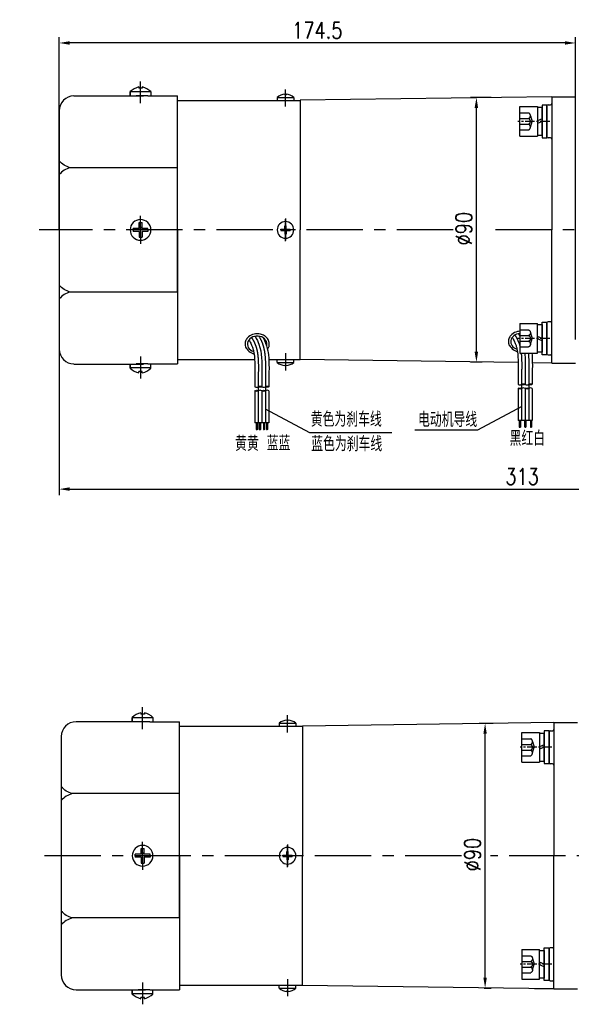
# Model space of a CAD drawing. Header units: inches. Extents: x 837 to 6223, y -2862 to 3098.
# Tile 69 of 139: x 5465 to 5651, y -633 to -301. Entities that reach past the tile are written whole.
import ezdxf

# ---------------------------------------------------------------- set-up
doc = ezdxf.new("R2010")
doc.units = ezdxf.units.IN
doc.header["$LTSCALE"] = 10
doc.header["$MEASUREMENT"] = 0
doc.linetypes.add('CENTER', pattern=[10.16, 6.35, -1.27, 1.27, -1.27])
doc.linetypes.add('HIDDEN', pattern=[1.905, 1.27, -0.635])
for name, color, linetype in [('1轮廓实线层', 7, 'Continuous'), ('2细线层', 4, 'Continuous'), ('3中心线层', 1, 'CENTER'), ('4虚线层', 6, 'HIDDEN'), ('5剖面线层', 2, 'Continuous'), ('6文字层', 3, 'Continuous'), ('7标注层', 4, 'Continuous')]:
    doc.layers.add(name, color=color, linetype=linetype)
doc.styles.add('PC_TEXTSTYLE', font='isocp.shx', dxfattribs={"width": 0.8, "bigfont": 'HZFS.SHX'})
doc.styles.add('TH_GBDIM', font='romans.shx', dxfattribs={"width": 0.8, "bigfont": 'gbcbig.shx'})
doc.dimstyles.new('TH_GBDIM', dxfattribs={"dimtxt": 3.5, "dimasz": 2.5, "dimexe": 2, "dimexo": 0, "dimgap": 1, "dimtad": 1, "dimdec": 4, "dimdsep": 46, "dimtxsty": 'TH_GBDIM', "dimcen": 0.09, "dimclrd": 4, "dimclre": 4, "dimclrt": 3, "dimadec": 0, "dimazin": 0, "dimtfac": 1, "dimtdec": 4, "dimtmove": 0, "dimatfit": 3, "dimfxl": 1, "dimtzin": 0, "dimarcsym": 0})
pattern_1 = [(45, (5359.7344, -623.982), (1.796051, -1.796051), [])]
pattern_2 = [(45, (5357.3344, -623.982), (1.796051, -1.796051), [])]
pattern_3 = [(45, (5448.7553, -623.163), (1.796051, -1.796051), [])]
pattern_4 = [(45, (5446.3553, -623.163), (1.796051, -1.796051), [])]

# ---------------------------------------------------------------- blocks, each defined once
blk = doc.blocks.new('*D664')
at = {"layer": '7标注层', "color": 4, "lineweight": -2, "transparency": 16777216}
for p, q in [((5478.24, -348.36), (5478.24, -461.2)), ((5791.24, -348.36), (5791.24, -461.2)), ((5481.74, -459.2), (5787.74, -459.2))]:
    blk.add_line(p, q, dxfattribs=at)
at = {"layer": '7标注层', "color": 4, "transparency": 16777216}
for points in [[(5481.74, -458.61), (5481.74, -459.78), (5478.24, -459.2)], [(5787.74, -458.61), (5787.74, -459.78), (5791.24, -459.2)]]:
    blk.add_solid(points, dxfattribs=at)
at = {"layer": 'Defpoints', "color": 0, "transparency": 16777216}
for p in [(5478.24, -348.36), (5791.24, -348.36), (5791.24, -459.2)]:
    blk.add_point(p, dxfattribs=at)
at = {"layer": '7标注层', "color": 3, "transparency": 16777216, "insert": (5634.74, -454.95), "char_height": 5.5, "attachment_point": 5, "style": 'TH_GBDIM'}
blk.add_mtext('313', dxfattribs=at)
blk = doc.blocks.new('*D665')
at = {"layer": '7标注层', "color": 4, "lineweight": -2, "transparency": 16777216}
for p, q in [((5624.24, -326.93), (5617.28, -326.93)), ((5619.28, -412.82), (5619.28, -330.43)), ((5621.24, -416.32), (5617.28, -416.32))]:
    blk.add_line(p, q, dxfattribs=at)
at = {"layer": '7标注层', "color": 4, "transparency": 16777216}
for points in [[(5618.69, -330.43), (5619.86, -330.43), (5619.28, -326.93)], [(5618.69, -412.82), (5619.86, -412.82), (5619.28, -416.32)]]:
    blk.add_solid(points, dxfattribs=at)
at = {"layer": 'Defpoints', "color": 0, "transparency": 16777216}
for p in [(5619.28, -326.93), (5624.24, -326.93), (5621.24, -416.32)]:
    blk.add_point(p, dxfattribs=at)
at = {"layer": '7标注层', "color": 3, "transparency": 16777216, "insert": (5615.03, -371.25), "char_height": 5.5, "attachment_point": 5, "rotation": 90, "style": 'TH_GBDIM'}
blk.add_mtext('%%C90', dxfattribs=at)
blk = doc.blocks.new('*D666')
at = {"layer": '7标注层', "color": 4, "lineweight": -2, "transparency": 16777216}
for p, q in [((5478.24, -371.65), (5478.24, -306.51)), ((5649.24, -308.51), (5481.74, -308.51)), ((5652.74, -408.64), (5652.74, -306.51))]:
    blk.add_line(p, q, dxfattribs=at)
at = {"layer": '7标注层', "color": 4, "transparency": 16777216}
for points in [[(5481.74, -307.92), (5481.74, -309.09), (5478.24, -308.51)], [(5649.24, -307.92), (5649.24, -309.09), (5652.74, -308.51)]]:
    blk.add_solid(points, dxfattribs=at)
at = {"layer": 'Defpoints', "color": 0, "transparency": 16777216}
for p in [(5478.24, -308.51), (5478.24, -371.65), (5652.74, -408.64)]:
    blk.add_point(p, dxfattribs=at)
at = {"layer": '7标注层', "color": 3, "transparency": 16777216, "insert": (5565.49, -304.26), "char_height": 5.5, "attachment_point": 5, "style": 'TH_GBDIM'}
blk.add_mtext('174.5', dxfattribs=at)
blk = doc.blocks.new('*D667')
at = {"layer": '7标注层', "color": 4, "lineweight": -2, "transparency": 16777216}
for p, q in [((5624.94, -538.32), (5620.22, -538.32)), ((5622.22, -624.21), (5622.22, -541.82)), ((5621.94, -627.71), (5624.22, -627.71))]:
    blk.add_line(p, q, dxfattribs=at)
at = {"layer": '7标注层', "color": 4, "transparency": 16777216}
for points in [[(5621.64, -541.82), (5622.8, -541.82), (5622.22, -538.32)], [(5621.64, -624.21), (5622.8, -624.21), (5622.22, -627.71)]]:
    blk.add_solid(points, dxfattribs=at)
at = {"layer": 'Defpoints', "color": 0, "transparency": 16777216}
for p in [(5622.22, -538.32), (5624.94, -538.32), (5621.94, -627.71)]:
    blk.add_point(p, dxfattribs=at)
at = {"layer": '7标注层', "color": 3, "transparency": 16777216, "insert": (5617.97, -582.63), "char_height": 5.5, "attachment_point": 5, "rotation": 90, "style": 'TH_GBDIM'}
blk.add_mtext('%%C90', dxfattribs=at)
blk = doc.blocks.new('GB／T70.1M6M10')
at = {"layer": '1轮廓实线层'}
for p, q in [((0, -5), (0, 5)), ((0, 5), (6, 5)), ((6, 5), (6, -5)), ((0, -5), (6, -5))]:
    blk.add_line(p, q, dxfattribs=at)
at = {"layer": '3中心线层', "ltscale": 0.05}
blk.add_line((10.11, 0), (-0.6, 0), dxfattribs=at)
at = {"layer": '4虚线层'}
for p, q in [((0, 2.86), (3, 2.86)), ((0, 0.95), (3, 0.95)), ((3.6, 1.91), (4.15, 0)), ((3.6, -1.91), (4.15, 0)), ((0, -0.95), (3, -0.95)), ((0, -2.86), (3, -2.86))]:
    blk.add_line(p, q, dxfattribs=at)
for centre in [(2.54, 1.91), (2.54, 0), (2.54, -1.91)]:
    blk.add_arc(centre, 1.06, 295.6298, 64.3702, dxfattribs=at)
blk = doc.blocks.new('GB848_6_1.6_R')
at = {"layer": '1轮廓实线层'}
for p, q in [((-3.2, 1.6), (-5.5, 1.6)), ((-5.5, 1.6), (-5.5, 0)), ((-5.5, 0), (-3.2, 0)), ((3.2, 1.6), (-3.2, 1.6)), ((-3.2, 0), (3.2, 0)), ((5.5, 1.6), (3.2, 1.6)), ((3.2, 0), (5.5, 0)), ((5.5, 0), (5.5, 1.6))]:
    blk.add_line(p, q, dxfattribs=at)
blk = doc.blocks.new('GB93_6_0.8_R')
at = {"layer": '1轮廓实线层'}
for p, q in [((4.65, 1.6), (-4.65, 1.6)), ((-4.65, 1.6), (-4.65, 0)), ((-4.65, 0), (4.65, 0)), ((0, 0), (-0.69, 1.6)), ((0.86, 0), (0.17, 1.6)), ((4.65, 0), (4.65, 1.6))]:
    blk.add_line(p, q, dxfattribs=at)

msp = doc.modelspace()

# ---------------------------------------------------------------- hatches: boundary and pattern name
at = {"layer": '5剖面线层'}
h = msp.add_hatch(dxfattribs=at)
h.set_pattern_fill('ANSI31', color=256, scale=0.8, angle=90, style=0)
h.set_pattern_definition(pattern_2)
edge = h.paths.add_edge_path()
edge.add_spline(control_points=[(5545.56167, -424.6045), (5545.76167, -424.5045), (5546.16167, -424.3045), (5546.56167, -424.5045), (5546.76167, -424.6045)], knot_values=[0, 0, 0, 0, 0.632455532, 1.264911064, 1.264911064, 1.264911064, 1.264911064], degree=3, periodic=0)
edge.add_spline(control_points=[(5546.76167, -424.6045), (5546.56167, -424.7045), (5546.16167, -424.9045), (5545.76167, -424.7045), (5545.56167, -424.6045)], knot_values=[0, 0, 0, 0, 0.632455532, 1.264911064, 1.264911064, 1.264911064, 1.264911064], degree=3, periodic=0)
h = msp.add_hatch(dxfattribs=at)
h.set_pattern_fill('ANSI31', color=256, scale=0.8, angle=90, style=0)
h.set_pattern_definition(pattern_1)
edge = h.paths.add_edge_path()
edge.add_spline(control_points=[(5547.96167, -424.6045), (5548.16167, -424.5045), (5548.56167, -424.3045), (5548.96167, -424.5045), (5549.16167, -424.6045)], knot_values=[0, 0, 0, 0, 0.632455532, 1.264911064, 1.264911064, 1.264911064, 1.264911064], degree=3, periodic=0)
edge.add_spline(control_points=[(5549.16167, -424.6045), (5548.96167, -424.7045), (5548.56167, -424.9045), (5548.16167, -424.7045), (5547.96167, -424.6045)], knot_values=[0, 0, 0, 0, 0.632455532, 1.264911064, 1.264911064, 1.264911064, 1.264911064], degree=3, periodic=0)
h = msp.add_hatch(dxfattribs=at)
h.set_pattern_fill('ANSI31', color=256, scale=0.8, angle=90, style=0)
h.set_pattern_definition(pattern_4)
edge = h.paths.add_edge_path()
edge.add_spline(control_points=[(5634.58252, -425.1856), (5634.38252, -425.2856), (5633.98252, -425.4856), (5633.58252, -425.2856), (5633.38252, -425.1856)], knot_values=[0, 0, 0, 0, 0.632455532, 1.264911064, 1.264911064, 1.264911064, 1.264911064], degree=3, periodic=0)
edge.add_spline(control_points=[(5633.38252, -425.1856), (5633.58252, -425.0856), (5633.98252, -424.8856), (5634.38252, -425.0856), (5634.58252, -425.1856)], knot_values=[0, 0, 0, 0, 0.632455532, 1.264911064, 1.264911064, 1.264911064, 1.264911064], degree=3, periodic=0)
h = msp.add_hatch(dxfattribs=at)
h.set_pattern_fill('ANSI31', color=256, scale=0.8, angle=90, style=0)
h.set_pattern_definition(pattern_4)
edge = h.paths.add_edge_path()
edge.add_spline(control_points=[(5634.58252, -423.7856), (5634.78252, -423.6856), (5635.18252, -423.4856), (5635.58252, -423.6856), (5635.78252, -423.7856)], knot_values=[0, 0, 0, 0, 0.632455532, 1.264911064, 1.264911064, 1.264911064, 1.264911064], degree=3, periodic=0)
edge.add_spline(control_points=[(5635.78252, -423.7856), (5635.58252, -423.8856), (5635.18252, -424.0856), (5634.78252, -423.8856), (5634.58252, -423.7856)], knot_values=[0, 0, 0, 0, 0.632455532, 1.264911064, 1.264911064, 1.264911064, 1.264911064], degree=3, periodic=0)
h = msp.add_hatch(dxfattribs=at)
h.set_pattern_fill('ANSI31', color=256, scale=0.8, angle=90, style=0)
h.set_pattern_definition(pattern_3)
edge = h.paths.add_edge_path()
edge.add_spline(control_points=[(5636.98252, -425.1856), (5636.78252, -425.2856), (5636.38252, -425.4856), (5635.98252, -425.2856), (5635.78252, -425.1856)], knot_values=[0, 0, 0, 0, 0.632455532, 1.264911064, 1.264911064, 1.264911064, 1.264911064], degree=3, periodic=0)
edge.add_spline(control_points=[(5635.78252, -425.1856), (5635.98252, -425.0856), (5636.38252, -424.8856), (5636.78252, -425.0856), (5636.98252, -425.1856)], knot_values=[0, 0, 0, 0, 0.632455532, 1.264911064, 1.264911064, 1.264911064, 1.264911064], degree=3, periodic=0)
h = msp.add_hatch(dxfattribs=at)
h.set_pattern_fill('ANSI31', color=256, scale=0.8, angle=90, style=0)
h.set_pattern_definition(pattern_3)
edge = h.paths.add_edge_path()
edge.add_spline(control_points=[(5636.98252, -423.7856), (5637.18252, -423.6856), (5637.58252, -423.4856), (5637.98252, -423.6856), (5638.18252, -423.7856)], knot_values=[0, 0, 0, 0, 0.632455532, 1.264911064, 1.264911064, 1.264911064, 1.264911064], degree=3, periodic=0)
edge.add_spline(control_points=[(5638.18252, -423.7856), (5637.98252, -423.8856), (5637.58252, -424.0856), (5637.18252, -423.8856), (5636.98252, -423.7856)], knot_values=[0, 0, 0, 0, 0.632455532, 1.264911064, 1.264911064, 1.264911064, 1.264911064], degree=3, periodic=0)
h = msp.add_hatch(dxfattribs=at)
h.set_pattern_fill('ANSI31', color=256, scale=0.8, angle=90, style=0)
h.set_pattern_definition(pattern_2)
edge = h.paths.add_edge_path()
edge.add_spline(control_points=[(5545.56167, -426.0045), (5545.36167, -426.1045), (5544.96167, -426.3045), (5544.56167, -426.1045), (5544.36167, -426.0045)], knot_values=[0, 0, 0, 0, 0.632455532, 1.264911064, 1.264911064, 1.264911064, 1.264911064], degree=3, periodic=0)
edge.add_spline(control_points=[(5544.36167, -426.0045), (5544.56167, -425.9045), (5544.96167, -425.7045), (5545.36167, -425.9045), (5545.56167, -426.0045)], knot_values=[0, 0, 0, 0, 0.632455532, 1.264911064, 1.264911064, 1.264911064, 1.264911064], degree=3, periodic=0)
h = msp.add_hatch(dxfattribs=at)
h.set_pattern_fill('ANSI31', color=256, scale=0.8, angle=90, style=0)
h.set_pattern_definition(pattern_1)
edge = h.paths.add_edge_path()
edge.add_spline(control_points=[(5547.96167, -426.0045), (5547.76167, -426.1045), (5547.36167, -426.3045), (5546.96167, -426.1045), (5546.76167, -426.0045)], knot_values=[0, 0, 0, 0, 0.632455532, 1.264911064, 1.264911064, 1.264911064, 1.264911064], degree=3, periodic=0)
edge.add_spline(control_points=[(5546.76167, -426.0045), (5546.96167, -425.9045), (5547.36167, -425.7045), (5547.76167, -425.9045), (5547.96167, -426.0045)], knot_values=[0, 0, 0, 0, 0.632455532, 1.264911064, 1.264911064, 1.264911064, 1.264911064], degree=3, periodic=0)

# ---------------------------------------------------------------- linework, layer by layer
for p, q in [((5502.24078, -326.08562), (5502.24078, -324.95302)), ((5502.24078, -324.95303), (5502.24078, -326.38837)), ((5509.24078, -325.04743), (5502.24078, -325.04743)), ((5505.14078, -323.36017), (5505.14078, -323.78837)), ((5506.34078, -323.78837), (5505.14078, -323.78837)), ((5506.34078, -323.36017), (5506.34078, -323.78837)), ((5509.24078, -324.95303), (5509.24078, -326.38837)), ((5554.54078, -325.83284), (5554.54078, -325.99448)), ((5554.94078, -325.83284), (5554.94078, -325.99448)), ((5518.24078, -327.89675), (5559.74078, -327.89675)), ((5525.74078, -327.89675), (5533.65275, -327.89675)), ((5551.94078, -326.89675), (5551.94078, -327.89675)), ((5551.94078, -326.89675), (5557.54078, -326.89675)), ((5554.54078, -325.99448), (5554.94078, -325.99448)), ((5557.54078, -326.89675), (5557.54078, -327.89675)), ((5644.74078, -326.64675), (5559.74078, -327.84675)), ((5559.74078, -327.84675), (5559.74078, -327.89675)), ((5559.74078, -327.89675), (5559.74078, -371.64675)), ((5644.74078, -326.64675), (5652.74078, -326.64675)), ((5644.74078, -326.64675), (5644.74078, -326.64974)), ((5644.74078, -326.64675), (5644.74078, -371.64675)), ((5644.74078, -326.64675), (5644.74078, -371.64675)), ((5644.74078, -326.64675), (5644.74078, -371.64675)), ((5643.14078, -329.79659), (5643.14078, -340.19659)), ((5553.16295, -371.44675), (5554.54078, -371.44675)), ((5553.16295, -371.64675), (5553.16295, -371.44675)), ((5553.16295, -371.64675), (5553.16295, -371.84675)), ((5553.16295, -371.84675), (5554.54078, -371.84675)), ((5554.54078, -371.44675), (5554.54078, -370.24675)), ((5554.54078, -370.24675), (5554.94078, -370.24675)), ((5554.54078, -371.84675), (5554.54078, -373.04675)), ((5554.94078, -371.44675), (5554.94078, -370.24675)), ((5554.94078, -371.44675), (5556.31861, -371.44675)), ((5554.94078, -371.84675), (5556.31861, -371.84675)), ((5554.94078, -371.84675), (5554.94078, -373.04675)), ((5556.31861, -371.64675), (5556.31861, -371.44675)), ((5556.31861, -371.64675), (5556.31861, -371.84675)), ((5559.74078, -415.39675), (5559.74078, -371.64675)), ((5644.74078, -416.64675), (5644.74078, -371.64675)), ((5644.74078, -416.64675), (5644.74078, -371.64675)), ((5644.74078, -416.64675), (5644.74078, -371.64675)), ((5554.54078, -373.04675), (5554.94078, -373.04675)), ((5643.14078, -413.49093), (5643.14078, -403.09093)), ((5518.24078, -415.39675), (5544.30232, -415.39675)), ((5525.74078, -415.39675), (5533.65275, -415.39675)), ((5549.11065, -415.39675), (5559.74078, -415.39675)), ((5549.11065, -415.39675), (5551.94078, -415.39675)), ((5551.94078, -416.39675), (5551.94078, -415.39675)), ((5557.54078, -416.39675), (5557.54078, -415.39675)), ((5559.74078, -415.44675), (5559.74078, -415.39675)), ((5633.38744, -416.48647), (5559.74078, -415.44675)), ((5502.24078, -418.34047), (5502.24078, -416.90513)), ((5502.24078, -417.20788), (5502.24078, -418.34048)), ((5509.24078, -418.24607), (5502.24078, -418.24607)), ((5509.24078, -418.34047), (5509.24078, -416.90513)), ((5551.94078, -416.39675), (5557.54078, -416.39675)), ((5554.54078, -417.46066), (5554.54078, -417.29902)), ((5554.54078, -417.29902), (5554.94078, -417.29902)), ((5554.94078, -417.46066), (5554.94078, -417.29902)), ((5644.74078, -416.64675), (5638.18252, -416.55416)), ((5644.74078, -416.64675), (5638.18907, -416.55426)), ((5644.74078, -416.64675), (5644.74078, -416.64376)), ((5644.74078, -416.64675), (5652.74078, -416.64675)), ((5644.74078, -416.64675), (5652.74078, -416.64675)), ((5506.34078, -419.50513), (5505.14078, -419.50513)), ((5505.14078, -419.93333), (5505.14078, -419.50513)), ((5506.34078, -419.93333), (5506.34078, -419.50513)), ((5505.84152, -534.74947), (5505.84152, -535.17766)), ((5507.04152, -535.17766), (5505.84152, -535.17766)), ((5507.04152, -534.74947), (5507.04152, -535.17766)), ((5502.94152, -537.47491), (5502.94152, -536.34232)), ((5502.94152, -536.34232), (5502.94152, -537.77766)), ((5509.94152, -536.43672), (5502.94152, -536.43672)), ((5509.94152, -536.34232), (5509.94152, -537.77766)), ((5552.64152, -538.28604), (5552.64152, -539.28604)), ((5552.64152, -538.28604), (5558.24152, -538.28604)), ((5555.24152, -537.22213), (5555.24152, -537.38377)), ((5555.24152, -537.38377), (5555.64152, -537.38377)), ((5555.64152, -537.22213), (5555.64152, -537.38377)), ((5558.24152, -538.28604), (5558.24152, -539.28604)), ((5645.44152, -538.03604), (5560.44152, -539.23604)), ((5645.44152, -538.03604), (5653.44152, -538.03604)), ((5645.44152, -538.03604), (5645.44152, -538.03904)), ((5645.44152, -538.03604), (5645.44152, -583.03604)), ((5645.44152, -538.03604), (5645.44152, -583.03604)), ((5645.44152, -538.03604), (5645.44152, -583.03604)), ((5518.94152, -539.28604), (5560.44152, -539.28604)), ((5526.44152, -539.28604), (5534.35349, -539.28604)), ((5560.44152, -539.23604), (5560.44152, -539.28604)), ((5560.44152, -539.28604), (5560.44152, -583.03604)), ((5643.84152, -541.18588), (5643.84152, -551.58588)), ((5555.24152, -582.83604), (5555.24152, -581.63604)), ((5555.24152, -581.63604), (5555.64152, -581.63604)), ((5555.64152, -582.83604), (5555.64152, -581.63604)), ((5553.86369, -582.83604), (5555.24152, -582.83604)), ((5553.86369, -583.03604), (5553.86369, -582.83604)), ((5553.86369, -583.03604), (5553.86369, -583.23604)), ((5553.86369, -583.23604), (5555.24152, -583.23604)), ((5555.24152, -583.23604), (5555.24152, -584.43604)), ((5555.24152, -584.43604), (5555.64152, -584.43604)), ((5555.64152, -582.83604), (5557.01935, -582.83604)), ((5555.64152, -583.23604), (5557.01935, -583.23604)), ((5555.64152, -583.23604), (5555.64152, -584.43604)), ((5557.01935, -583.03604), (5557.01935, -582.83604)), ((5557.01935, -583.03604), (5557.01935, -583.23604)), ((5560.44152, -626.78604), (5560.44152, -583.03604)), ((5645.44152, -628.03604), (5645.44152, -583.03604)), ((5645.44152, -628.03604), (5645.44152, -583.03604)), ((5645.44152, -628.03604), (5645.44152, -583.03604)), ((5643.84152, -624.88022), (5643.84152, -614.48022)), ((5502.94152, -629.72977), (5502.94152, -628.29442)), ((5509.94152, -629.72977), (5509.94152, -628.29442)), ((5518.94152, -626.78604), (5552.64152, -626.78604)), ((5526.44152, -626.78604), (5534.35349, -626.78604)), ((5549.81139, -626.78604), (5560.44152, -626.78604)), ((5552.64152, -627.78604), (5552.64152, -626.78604)), ((5552.64152, -627.78604), (5558.24152, -627.78604)), ((5558.24152, -627.78604), (5558.24152, -626.78604)), ((5560.44152, -626.83604), (5560.44152, -626.78604)), ((5645.44152, -628.03604), (5560.44152, -626.83604)), ((5645.44152, -628.03604), (5638.88327, -627.94345)), ((5645.44152, -628.03604), (5645.44152, -628.03305)), ((5645.44152, -628.03604), (5653.44152, -628.03604)), ((5502.94152, -628.59717), (5502.94152, -629.72977)), ((5509.94152, -629.63536), (5502.94152, -629.63536)), ((5507.04152, -630.89442), (5505.84152, -630.89442)), ((5505.84152, -631.32262), (5505.84152, -630.89442)), ((5507.04152, -631.32262), (5507.04152, -630.89442)), ((5555.24152, -628.84996), (5555.24152, -628.68832)), ((5555.24152, -628.68832), (5555.64152, -628.68832)), ((5555.64152, -628.84996), (5555.64152, -628.68832))]:
    msp.add_line(p, q)
at = {"color": 4}
for p, q in [((5562.84108, -440.13155), (5590.71512, -440.13155)), ((5619.70311, -439.31265), (5598.41858, -439.31265))]:
    msp.add_line(p, q, dxfattribs=at)
for centre, radius, start, end in [((5506.70067, -329.63652), 6.46728, 103.957243, 133.5991462), ((5504.78088, -329.63652), 6.46728, 46.4008538, 76.042757), ((5554.74078, -330.0305), 4.20243, 92.7278248, 131.7807179), ((5554.74078, -330.0305), 4.20243, 48.2192821, 87.2721752), ((5644.34078, -328.99659), 0.4, 270, 0), ((5643.54078, -329.79659), 0.4, 90, 180), ((5643.54078, -340.19659), 0.4, 180, 270), ((5644.34078, -340.99659), 0.4, 0, 90), ((5554.74078, -371.64675), 2.8, 0, 180), ((5554.74078, -371.64675), 2.8, 180, 0), ((5644.34078, -402.29093), 0.4, 270, 0), ((5643.54078, -403.09093), 0.4, 90, 180), ((5643.54078, -413.49093), 0.4, 180, 270), ((5644.34078, -414.29093), 0.4, 0, 90), ((5506.70067, -413.65699), 6.46728, 226.4008538, 256.042757), ((5504.78088, -413.65699), 6.46728, 283.957243, 313.5991462), ((5554.74078, -413.263), 4.20243, 228.2192821, 267.2721752), ((5554.74078, -413.263), 4.20243, 272.7278248, 311.7807179), ((5507.40141, -541.02581), 6.46728, 103.957243, 133.5991462), ((5505.48163, -541.02581), 6.46728, 46.4008538, 76.042757), ((5555.44152, -541.41979), 4.20243, 92.7278248, 131.7807179), ((5555.44152, -541.41979), 4.20243, 48.2192821, 87.2721752), ((5644.24152, -541.18588), 0.4, 90, 180), ((5645.04152, -540.38588), 0.4, 270, 0), ((5644.24152, -551.58588), 0.4, 180, 270), ((5645.04152, -552.38588), 0.4, 0, 90), ((5555.44152, -583.03604), 2.8, 0, 180), ((5555.44152, -583.03604), 2.8, 180, 0), ((5644.24152, -614.48022), 0.4, 90, 180), ((5645.04152, -613.68022), 0.4, 270, 0), ((5644.24152, -624.88022), 0.4, 180, 270), ((5555.44152, -624.65229), 4.20243, 228.2192821, 267.2721752), ((5555.44152, -624.65229), 4.20243, 272.7278248, 311.7807179), ((5645.04152, -625.68022), 0.4, 0, 90), ((5507.40141, -625.04628), 6.46728, 226.4008538, 256.042757), ((5505.48163, -625.04628), 6.46728, 283.957243, 313.5991462)]:
    msp.add_arc(centre, radius, start, end)
for centre, start_param in [((5545.17197, -410.21036), -0.242446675), ((5634.19282, -409.39146), 1.64710212)]:
    msp.add_ellipse(centre, major_axis=(3.30632, 0), ratio=0.821066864, start_param=start_param, end_param=4.339955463)
for points in [[(5643.54078, -329.39659), (5644.34078, -329.39659)], [(5644.34078, -340.59659), (5643.54078, -340.59659)], [(5644.34078, -402.69093), (5643.54078, -402.69093)], [(5643.54078, -413.89093), (5644.34078, -413.89093)], [(5644.24152, -540.78588), (5645.04152, -540.78588)], [(5645.04152, -551.98588), (5644.24152, -551.98588)], [(5645.04152, -614.08022), (5644.24152, -614.08022)], [(5644.24152, -625.28022), (5645.04152, -625.28022)]]:
    msp.add_open_spline(points, degree=1)
for points, knots in [([(5548.64737, -411.89001), (5549.02807, -411.44183), (5549.11238, -411.22793), (5549.2933, -410.55881), (5549.31081, -410.08429), (5549.13324, -409.17286), (5548.93929, -408.73752), (5548.38757, -407.97438), (5548.03081, -407.64606), (5547.21442, -407.12795), (5546.7548, -406.93776), (5545.57041, -406.65714), (5544.82072, -406.65355), (5543.41139, -406.97275), (5542.75172, -407.29591), (5541.84961, -408.08852), (5541.5426, -408.49291), (5541.16112, -409.34133), (5541.06565, -409.77547), (5541.06565, -410.21036), (5541.06565, -410.51535), (5541.11219, -410.82021), (5541.31607, -411.48124), (5542.14302, -412.8412), (5544.12347, -413.62042)], [2.737905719, 2.737905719, 2.737905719, 2.737905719, 2.923131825, 2.923131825, 3.300211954, 3.300211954, 3.677292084, 3.677292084, 4.054372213, 4.054372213, 4.431452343, 4.431452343, 4.981541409, 4.981541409, 5.531630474, 5.531630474, 5.929523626, 5.929523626, 6.283185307, 6.283185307, 6.283185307, 6.53120978, 6.53120978, 6.843963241, 6.843963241, 6.843963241, 6.843963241]), ([(5633.94078, -405.88369), (5633.66974, -405.89777), (5633.40018, -405.93462), (5632.43224, -406.15385), (5631.77257, -406.47701), (5630.87046, -407.26962), (5630.56346, -407.67401), (5630.18198, -408.52243), (5630.0865, -408.95657), (5630.0865, -409.39146), (5630.0865, -409.69645), (5630.13304, -410.00131), (5630.33692, -410.66234), (5631.16388, -412.0223), (5633.14432, -412.80152)], [4.776022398, 4.776022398, 4.776022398, 4.776022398, 4.981541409, 4.981541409, 5.531630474, 5.531630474, 5.929523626, 5.929523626, 6.283185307, 6.283185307, 6.283185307, 6.53120978, 6.53120978, 6.843963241, 6.843963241, 6.843963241, 6.843963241])]:
    msp.add_open_spline(points, degree=3, knots=knots)
at = {"layer": '1轮廓实线层'}
for p, q in [((5483.24078, -326.32837), (5506.72784, -326.32837)), ((5508.22784, -326.38837), (5504.22784, -326.38837)), ((5508.22784, -326.38837), (5518.24078, -326.38837)), ((5518.24078, -371.64675), (5518.24078, -326.38837)), ((5478.24078, -331.40513), (5478.24078, -411.90513)), ((5518.24078, -350.64586), (5481.96457, -350.64586)), ((5505.24078, -371.14675), (5503.24078, -371.14675)), ((5503.24078, -371.64675), (5503.24078, -371.14675)), ((5503.24078, -371.64675), (5503.24078, -372.14675)), ((5505.24078, -372.14675), (5503.24078, -372.14675)), ((5505.24078, -371.14675), (5505.24078, -369.14675)), ((5505.24078, -369.14675), (5506.24078, -369.14675)), ((5505.24078, -372.14675), (5505.24078, -374.14675)), ((5506.24078, -371.14675), (5506.24078, -369.14675)), ((5508.24078, -371.14675), (5506.24078, -371.14675)), ((5508.24078, -372.14675), (5506.24078, -372.14675)), ((5506.24078, -372.14675), (5506.24078, -374.14675)), ((5508.24078, -371.64675), (5508.24078, -371.14675)), ((5508.24078, -371.64675), (5508.24078, -372.14675)), ((5518.24078, -371.64675), (5518.24078, -416.90513)), ((5518.24078, -392.64764), (5518.24078, -371.64675)), ((5505.24078, -374.14675), (5506.24078, -374.14675)), ((5518.24078, -392.64764), (5481.96457, -392.64764)), ((5483.24078, -416.96513), (5506.72784, -416.96513)), ((5508.22784, -416.90513), (5504.22784, -416.90513)), ((5508.22784, -416.90513), (5518.24078, -416.90513)), ((5633.38252, -418.82858), (5633.38252, -423.7856)), ((5635.78252, -418.82858), (5635.78252, -423.7856)), ((5638.18252, -418.82858), (5638.18252, -423.7856)), ((5544.36167, -419.64748), (5544.36167, -424.6045)), ((5546.76167, -419.64748), (5546.76167, -424.6045)), ((5549.16167, -419.64748), (5549.16167, -424.6045)), ((5633.38252, -425.1856), (5633.38252, -435.99726)), ((5635.78252, -425.1856), (5635.78252, -435.99726)), ((5638.18252, -425.1856), (5638.18252, -435.99726)), ((5544.36167, -426.0045), (5544.36167, -436.81616)), ((5546.76167, -426.0045), (5546.76167, -436.81616)), ((5549.16167, -426.0045), (5549.16167, -436.81616)), ((5549.16167, -436.81616), (5544.36167, -436.81616)), ((5544.8622, -436.81616), (5544.8622, -439.08066)), ((5545.2622, -436.81616), (5545.2622, -439.08066)), ((5545.8678, -436.81616), (5545.8678, -439.08066)), ((5546.2678, -436.81616), (5546.2678, -439.08066)), ((5547.28903, -436.81616), (5547.28903, -439.08066)), ((5547.68903, -436.81616), (5547.68903, -439.08066)), ((5548.29463, -436.81616), (5548.29463, -439.08066)), ((5548.69463, -436.81616), (5548.69463, -439.08066)), ((5638.18252, -435.99726), (5633.38252, -435.99726)), ((5633.74202, -435.99726), (5633.74202, -438.26176)), ((5634.14202, -435.99726), (5634.14202, -438.26176)), ((5635.59363, -435.99726), (5635.59363, -438.26176)), ((5636.02663, -435.99726), (5636.02663, -438.26176)), ((5637.53058, -435.99726), (5637.53058, -438.26176)), ((5637.93058, -435.99726), (5637.93058, -438.26176)), ((5483.94152, -537.71766), (5507.42858, -537.71766)), ((5508.92858, -537.77766), (5504.92858, -537.77766)), ((5508.92858, -537.77766), (5518.94152, -537.77766)), ((5518.94152, -583.03604), (5518.94152, -537.77766)), ((5478.94152, -542.79442), (5478.94152, -623.29442)), ((5518.94152, -562.03515), (5482.66531, -562.03515)), ((5505.94152, -582.53604), (5505.94152, -580.53604)), ((5505.94152, -580.53604), (5506.94152, -580.53604)), ((5506.94152, -582.53604), (5506.94152, -580.53604)), ((5505.94152, -582.53604), (5503.94152, -582.53604)), ((5503.94152, -583.03604), (5503.94152, -582.53604)), ((5503.94152, -583.03604), (5503.94152, -583.53604)), ((5505.94152, -583.53604), (5503.94152, -583.53604)), ((5505.94152, -583.53604), (5505.94152, -585.53604)), ((5508.94152, -582.53604), (5506.94152, -582.53604)), ((5508.94152, -583.53604), (5506.94152, -583.53604)), ((5506.94152, -583.53604), (5506.94152, -585.53604)), ((5508.94152, -583.03604), (5508.94152, -582.53604)), ((5508.94152, -583.03604), (5508.94152, -583.53604)), ((5518.94152, -583.03604), (5518.94152, -628.29442)), ((5518.94152, -604.03693), (5518.94152, -583.03604)), ((5505.94152, -585.53604), (5506.94152, -585.53604)), ((5518.94152, -604.03693), (5482.66531, -604.03693)), ((5483.94152, -628.35442), (5507.42858, -628.35442)), ((5508.92858, -628.29442), (5504.92858, -628.29442)), ((5508.92858, -628.29442), (5518.94152, -628.29442))]:
    msp.add_line(p, q, dxfattribs=at)
for centre, radius, start, end in [((5483.24078, -331.38837), 5, 90, 180), ((5505.74078, -371.64675), 3.5, 0, 180), ((5505.74078, -371.64675), 3.5, 180, 0), ((5483.24078, -411.90513), 5, 180, 270), ((5483.94152, -542.77766), 5, 90, 180), ((5506.44152, -583.03604), 3.5, 0, 180), ((5506.44152, -583.03604), 3.5, 180, 0), ((5483.94152, -623.29442), 5, 180, 270)]:
    msp.add_arc(centre, radius, start, end, dxfattribs=at)
for points in [[(5481.96457, -350.64586), (5479.93223, -349.77801), (5478.24078, -348.3602)], [(5481.96457, -350.64586), (5479.93223, -351.51371), (5478.24078, -352.93152)], [(5481.96457, -392.64764), (5479.93223, -391.77979), (5478.24078, -390.36198)], [(5481.96457, -392.64764), (5479.93223, -393.51549), (5478.24078, -394.9333)], [(5544.36167, -424.6045), (5544.96167, -424.8045), (5545.56167, -424.6045)], [(5545.56167, -424.6045), (5546.16167, -424.4045), (5546.76167, -424.6045)], [(5546.76167, -424.6045), (5546.16167, -424.8045), (5545.56167, -424.6045)], [(5546.76167, -424.6045), (5547.36167, -424.8045), (5547.96167, -424.6045)], [(5547.96167, -424.6045), (5548.56167, -424.4045), (5549.16167, -424.6045)], [(5549.16167, -424.6045), (5548.56167, -424.8045), (5547.96167, -424.6045)], [(5633.38252, -423.7856), (5633.98252, -423.9856), (5634.58252, -423.7856)], [(5633.38252, -425.1856), (5633.98252, -424.9856), (5634.58252, -425.1856)], [(5634.58252, -425.1856), (5633.98252, -425.3856), (5633.38252, -425.1856)], [(5634.58252, -423.7856), (5635.18252, -423.5856), (5635.78252, -423.7856)], [(5635.78252, -423.7856), (5635.18252, -423.9856), (5634.58252, -423.7856)], [(5635.78252, -425.1856), (5635.18252, -424.9856), (5634.58252, -425.1856)], [(5635.78252, -423.7856), (5636.38252, -423.9856), (5636.98252, -423.7856)], [(5635.78252, -425.1856), (5636.38252, -424.9856), (5636.98252, -425.1856)], [(5636.98252, -425.1856), (5636.38252, -425.3856), (5635.78252, -425.1856)], [(5636.98252, -423.7856), (5637.58252, -423.5856), (5638.18252, -423.7856)], [(5638.18252, -423.7856), (5637.58252, -423.9856), (5636.98252, -423.7856)], [(5638.18252, -425.1856), (5637.58252, -424.9856), (5636.98252, -425.1856)], [(5544.36167, -426.0045), (5544.96167, -425.8045), (5545.56167, -426.0045)], [(5545.56167, -426.0045), (5544.96167, -426.2045), (5544.36167, -426.0045)], [(5546.76167, -426.0045), (5546.16167, -425.8045), (5545.56167, -426.0045)], [(5546.76167, -426.0045), (5547.36167, -425.8045), (5547.96167, -426.0045)], [(5547.96167, -426.0045), (5547.36167, -426.2045), (5546.76167, -426.0045)], [(5549.16167, -426.0045), (5548.56167, -425.8045), (5547.96167, -426.0045)], [(5482.66531, -562.03515), (5480.63297, -561.1673), (5478.94152, -559.74949)], [(5482.66531, -562.03515), (5480.63297, -562.903), (5478.94152, -564.32081)], [(5482.66531, -604.03693), (5480.63297, -603.16909), (5478.94152, -601.75128)], [(5482.66531, -604.03693), (5480.63297, -604.90478), (5478.94152, -606.32259)]]:
    msp.add_spline(points, degree=3, dxfattribs=at)
for points, knots in [([(5542.33223, -408.81996), (5542.50248, -409.01517), (5542.58248, -409.15284), (5542.89765, -409.71355), (5543.10846, -410.13274), (5543.43195, -410.88153), (5543.5542, -411.2086), (5543.76957, -411.89139), (5543.86227, -412.24476), (5544.10014, -413.34087), (5544.20472, -414.12003), (5544.33542, -415.75936), (5544.36154, -416.61904), (5544.37395, -418.19813), (5544.36797, -418.90596), (5544.36176, -419.62681)], [5.984187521, 5.984187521, 5.984187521, 5.984187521, 6.666441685, 6.666441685, 8.771804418, 8.771804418, 10.455411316, 10.455411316, 12.139018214, 12.139018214, 15.506232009, 15.506232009, 18.873445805, 18.873445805, 21.488617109, 21.488617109, 21.488617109, 21.488617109]), ([(5544.43881, -407.56323), (5545.0844, -408.68849), (5546.82547, -412.24049), (5546.78964, -416.4002), (5546.76167, -419.64748)], [6.397684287, 6.397684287, 6.397684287, 6.397684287, 9.707911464, 21.488617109, 21.488617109, 21.488617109, 21.488617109]), ([(5547.16102, -408.04184), (5548.55712, -410.49932), (5548.94588, -413.39182), (5549.18649, -415.87174), (5549.17838, -417.63255), (5549.16354, -419.44068), (5549.16256, -419.55458), (5549.16158, -419.66815)], [12.597606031, 12.597606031, 12.597606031, 12.597606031, 14.965411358, 14.965411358, 21.076594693, 21.076594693, 21.488617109, 21.488617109, 21.488617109, 21.488617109]), ([(5631.35308, -408.00106), (5631.52334, -408.19627), (5631.60333, -408.33394), (5631.9185, -408.89465), (5632.12931, -409.31384), (5632.4528, -410.06263), (5632.57505, -410.3897), (5632.79043, -411.07249), (5632.88312, -411.42586), (5633.12099, -412.52197), (5633.22558, -413.30113), (5633.35627, -414.94046), (5633.38239, -415.80014), (5633.39481, -417.37923), (5633.38882, -418.08706), (5633.38261, -418.80791)], [5.984187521, 5.984187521, 5.984187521, 5.984187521, 6.666441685, 6.666441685, 8.771804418, 8.771804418, 10.455411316, 10.455411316, 12.139018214, 12.139018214, 15.506232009, 15.506232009, 18.873445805, 18.873445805, 21.488617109, 21.488617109, 21.488617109, 21.488617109]), ([(5638.03696, -413.29692), (5638.20725, -415.07351), (5638.19915, -416.82359), (5638.18439, -418.62178), (5638.18341, -418.73568), (5638.18244, -418.84925)], [15.001278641, 15.001278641, 15.001278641, 15.001278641, 21.076594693, 21.076594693, 21.488617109, 21.488617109, 21.488617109, 21.488617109])]:
    msp.add_open_spline(points, degree=3, knots=knots, dxfattribs=at)
for points in [[(5633.45967, -406.74433), (5633.63914, -407.05715), (5633.79823, -407.34323), (5633.94078, -407.61061)], [(5635.62485, -413.29692), (5635.81469, -415.09385), (5635.79861, -416.96122), (5635.78252, -418.82858)]]:
    msp.add_open_spline(points, degree=3, dxfattribs=at)
at = {"layer": '2细线层'}
for points in [[(5633.74202, -438.26176), (5633.93216, -438.22057), (5634.10747, -438.30093), (5634.14202, -438.26176)], [(5635.59363, -438.26176), (5635.81677, -438.22057), (5635.99208, -438.30093), (5636.02663, -438.26176)], [(5637.53058, -438.26176), (5637.72072, -438.22057), (5637.89603, -438.30093), (5637.93058, -438.26176)], [(5544.8622, -439.08066), (5545.05234, -439.03947), (5545.22765, -439.11983), (5545.2622, -439.08066)], [(5545.8678, -439.08066), (5546.05793, -439.03947), (5546.23324, -439.11983), (5546.2678, -439.08066)], [(5547.28903, -439.08066), (5547.47917, -439.03947), (5547.65448, -439.11983), (5547.68903, -439.08066)], [(5548.29463, -439.08066), (5548.48477, -439.03947), (5548.66008, -439.11983), (5548.69463, -439.08066)]]:
    msp.add_spline(points, degree=3, dxfattribs=at)
at = {"layer": '3中心线层'}
for p, q in [((5505.74078, -328.87983), (5505.74078, -321.4743)), ((5554.74078, -329.96152), (5554.74078, -324.18804)), ((5505.74078, -372.69965), (5505.74078, -366.91844)), ((5554.74078, -367.83784), (5554.74078, -372.30113)), ((5554.74078, -372.59795), (5554.74078, -368.07247)), ((5505.74078, -370.59385), (5505.74078, -376.37506)), ((5554.74078, -370.69555), (5554.74078, -375.22103)), ((5554.74078, -375.45566), (5554.74078, -370.99237)), ((5505.74078, -414.41367), (5505.74078, -421.8192)), ((5554.74078, -413.33198), (5554.74078, -419.10546)), ((5634.58252, -418.82858), (5634.58252, -423.7856)), ((5636.98252, -418.82858), (5636.98252, -423.7856)), ((5545.56167, -419.64748), (5545.56167, -424.6045)), ((5547.96167, -419.64748), (5547.96167, -424.6045)), ((5545.56167, -424.6045), (5545.56167, -436.81616)), ((5547.96167, -424.6045), (5547.96167, -436.81616)), ((5634.58252, -423.7856), (5634.58252, -435.99726)), ((5636.98252, -423.7856), (5636.98252, -435.99726)), ((5506.44152, -540.26913), (5506.44152, -532.86359)), ((5555.44152, -541.35082), (5555.44152, -535.57734)), ((5506.44152, -584.08894), (5506.44152, -578.30773)), ((5555.44152, -579.22713), (5555.44152, -583.69042)), ((5555.44152, -583.98724), (5555.44152, -579.46176)), ((5506.44152, -581.98315), (5506.44152, -587.76435)), ((5555.44152, -582.08484), (5555.44152, -586.61032)), ((5555.44152, -586.84495), (5555.44152, -582.38167)), ((5555.44152, -624.72127), (5555.44152, -630.49475)), ((5506.44152, -625.80296), (5506.44152, -633.2085))]:
    msp.add_line(p, q, dxfattribs=at)
at = {"layer": '3中心线层', "ltscale": 0.3}
for p, q in [((5611.41211, -371.64675), (5471.49209, -371.64675)), ((5675.21895, -371.64675), (5622.05386, -371.64675)), ((5614.22298, -583.03604), (5472.19283, -583.03604)), ((5710.39268, -583.03605), (5624.0897, -583.03605))]:
    msp.add_line(p, q, dxfattribs=at)
at = {"layer": '3中心线层'}
for points, knots in [([(5543.28672, -407.9802), (5543.6159, -408.53536), (5543.82068, -408.89877), (5544.29744, -409.82996), (5544.5415, -410.39608), (5544.83829, -411.27769), (5544.92568, -411.57729), (5545.08135, -412.19124), (5545.1491, -412.5041), (5545.36218, -413.65779), (5545.45448, -414.53222), (5545.55992, -416.33249), (5545.57254, -417.25809), (5545.57015, -418.67658), (5545.56587, -419.15536), (5545.56172, -419.63715)], [5.846938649, 5.846938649, 5.846938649, 5.846938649, 7.531590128, 7.531590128, 10.145881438, 10.145881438, 11.468391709, 11.468391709, 12.79090198, 12.79090198, 16.266982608, 16.266982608, 19.743063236, 19.743063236, 21.488617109, 21.488617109, 21.488617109, 21.488617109]), ([(5545.72902, -407.53446), (5546.33507, -408.5316), (5546.58928, -409.0793), (5546.9287, -409.96039), (5547.03843, -410.27887), (5547.23335, -410.91796), (5547.31945, -411.23969), (5547.54775, -412.20981), (5547.66001, -412.86282), (5547.91854, -414.9102), (5547.96454, -416.31521), (5547.97314, -418.36104), (5547.96719, -419.01232), (5547.96163, -419.65782)], [7.304081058, 7.304081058, 7.304081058, 7.304081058, 9.438937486, 9.438937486, 10.617029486, 10.617029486, 11.795121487, 11.795121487, 14.151305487, 14.151305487, 19.146851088, 19.146851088, 21.488617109, 21.488617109, 21.488617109, 21.488617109]), ([(5632.30758, -407.1613), (5632.63676, -407.71646), (5632.84154, -408.07987), (5633.3183, -409.01106), (5633.56235, -409.57718), (5633.82494, -410.35719), (5633.88512, -410.55324), (5633.94078, -410.75189)], [5.846938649, 5.846938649, 5.846938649, 5.846938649, 7.531590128, 7.531590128, 10.145881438, 10.145881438, 11.014700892, 11.014700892, 11.014700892, 11.014700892]), ([(5634.41791, -413.29692), (5634.46614, -413.72841), (5634.50195, -414.16778), (5634.58077, -415.51359), (5634.59339, -416.43919), (5634.59101, -417.85768), (5634.58672, -418.33646), (5634.58257, -418.81825)], [14.545912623, 14.545912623, 14.545912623, 14.545912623, 16.266982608, 16.266982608, 19.743063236, 19.743063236, 21.488617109, 21.488617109, 21.488617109, 21.488617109]), ([(5636.83131, -413.29692), (5636.95171, -414.49237), (5636.98623, -415.69524), (5636.99399, -417.54214), (5636.98804, -418.19342), (5636.98248, -418.83892)], [14.864748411, 14.864748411, 14.864748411, 14.864748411, 19.146851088, 19.146851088, 21.488617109, 21.488617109, 21.488617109, 21.488617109])]:
    msp.add_open_spline(points, degree=3, knots=knots, dxfattribs=at)
at = {"layer": '7标注层'}
for points in [[(5547.90909, -432.08538), (5562.84108, -440.13155)], [(5634.6351, -431.26648), (5619.70311, -439.31265)]]:
    msp.add_lwpolyline(points, dxfattribs=at)

# ---------------------------------------------------------------- block references
at = {"layer": '1轮廓实线层'}
for p in [(5633.94078, -334.99659), (5634.64152, -546.38588)]:
    msp.add_blockref('GB／T70.1M6M10', p, dxfattribs=at)
for name, p, rotation in [('GB93_6_0.8_R', (5641.54078, -334.99659), 89.99999999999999), ('GB848_6_1.6_R', (5641.54078, -334.99659), 270), ('GB93_6_0.8_R', (5642.24152, -546.38588), 89.99999999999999), ('GB848_6_1.6_R', (5642.24152, -546.38588), 270)]:
    msp.add_blockref(name, p, dxfattribs=dict(at, rotation=rotation))
at = {"layer": '1轮廓实线层', "xscale": -1}
for name, p, rotation in [('GB／T70.1M6M10', (5633.94078, -408.29692), 179.9999986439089), ('GB93_6_0.8_R', (5641.54078, -408.29692), 89.99999864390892), ('GB848_6_1.6_R', (5641.54078, -408.29692), 269.9999986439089), ('GB／T70.1M6M10', (5634.64152, -619.68621), 179.9999986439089), ('GB93_6_0.8_R', (5642.24152, -619.68621), 89.99999864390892), ('GB848_6_1.6_R', (5642.24152, -619.68621), 269.9999986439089)]:
    msp.add_blockref(name, p, dxfattribs=dict(at, rotation=rotation))

# ---------------------------------------------------------------- texts
at = {"layer": '6文字层', "insert": (5298.15256, -415.75146), "char_height": 8.100556, "width": 140.9134884, "attachment_point": 1, "style": 'PC_TEXTSTYLE'}
msp.add_mtext('{\\C3;输出转矩N.m(允许最大输出扭矩20N.m)}', dxfattribs=at)
at = {"layer": '6文字层', "color": 7, "char_height": 5, "style": 'PC_TEXTSTYLE'}
for s, insert, width, attachment_point in [('{\\C3;黄色为刹车线}', (5563.29854, -433.11714), 29.9540691, 1), ('{\\C3;电动机导线}', (5619.544, -433.2225), 23.2813602, 3), ('{\\C3;黑红白}', (5630.50534, -439.57786), 18.2326587, 1), ('{\\C3;黄黄}', (5537.71506, -441.29483), 18.2326587, 1), ('{\\C3;蓝蓝}', (5548.38873, -441.19721), 18.2326587, 1), ('{\\C3;蓝色为刹车线}', (5563.44266, -441.44135), 29.9540691, 1)]:
    msp.add_mtext(s, dxfattribs=dict(at, insert=insert, width=width, attachment_point=attachment_point))

# ---------------------------------------------------------------- dimensions: what is measured, and where the dimension line sits
at = {"layer": '7标注层'}
dim = msp.add_linear_dim(base=(5478.24078, -308.50695), p1=(5652.74078, -408.63837), p2=(5478.24078, -371.64675), angle=180, dimstyle='TH_GBDIM', override={"dimtxt": 5.5, "dimasz": 3.5, "dimgap": 1.5, "dimtad": 1, "dimjust": 0, "dimdec": 1, "dimlfac": 1, "dimse1": 0, "dimse2": 0, "dimsd1": 0, "dimsd2": 0, "dimadec": 1}, dxfattribs=at)
dim.commit()
dim.dimension.update_dxf_attribs({"geometry": '*D666', "text_midpoint": (5565.49078, -308.50695), "dimtype": 160})
for base, p1, p2, picture, middle in [((5619.27703, -326.92909), (5621.23885, -416.32305), (5624.24227, -326.92909), '*D665', (5619.27703, -371.24505)), ((5622.21838, -538.31838), (5621.93959, -627.71234), (5624.94302, -538.31838), '*D667', (5622.21838, -582.63434))]:
    dim = msp.add_linear_dim(base=base, p1=p1, p2=p2, angle=90, text='%%C90', dimstyle='TH_GBDIM', override={"dimtxt": 5.5, "dimasz": 3.5, "dimgap": 1.5, "dimdec": 1, "dimadec": 1}, dxfattribs=at)
    dim.commit()
    dim.dimension.update_dxf_attribs({"geometry": picture, "text_midpoint": middle, "dimtype": 160})
dim = msp.add_linear_dim(base=(5791.24078, -459.19744), p1=(5478.24078, -348.3602), p2=(5791.24078, -348.3602), dimstyle='TH_GBDIM', override={"dimtxt": 5.5, "dimasz": 3.5, "dimgap": 1.5, "dimtad": 1, "dimjust": 0, "dimdec": 1, "dimlfac": 1, "dimse1": 0, "dimse2": 0, "dimsd1": 0, "dimsd2": 0, "dimadec": 1}, dxfattribs=at)
dim.commit()
dim.dimension.update_dxf_attribs({"geometry": '*D664', "text_midpoint": (5634.74078, -459.19744), "dimtype": 160})

doc.saveas('drawing.dxf')
